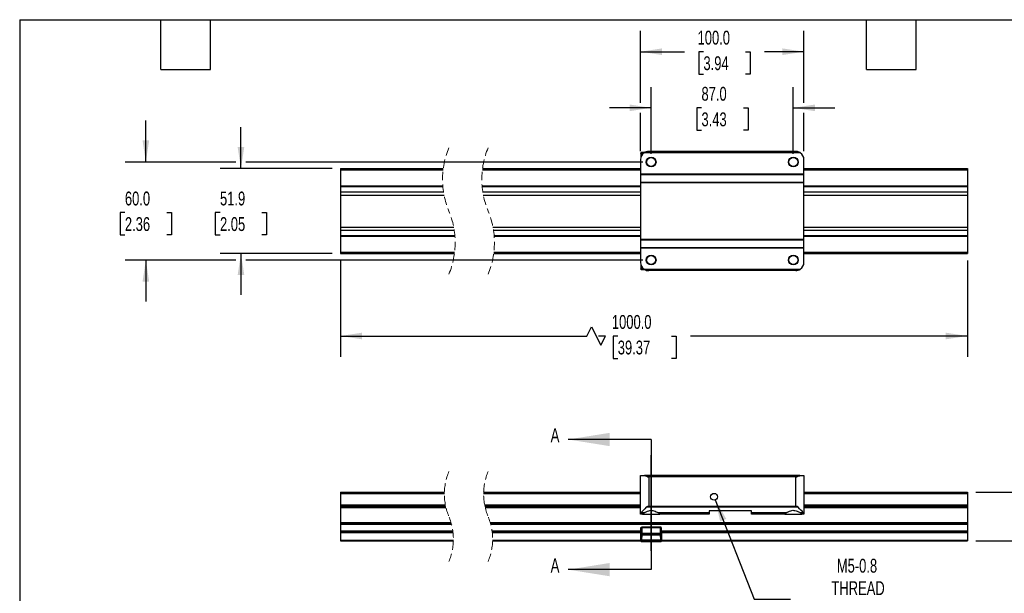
# Model space of a CAD drawing. Header units: millimetres. Extents: x 25 to 1092, y 25 to 838.
# Tile 2 of 6: x 25 to 628, y 487 to 838. Entities that reach past the tile are written whole.
import ezdxf

# ---------------------------------------------------------------- set-up
doc = ezdxf.new("R2010")
doc.units = ezdxf.units.MM
doc.header["$LTSCALE"] = 4
for name, pattern in [('SLD-Center', [19.05, 15.24, -1.27, 1.27, -1.27]), ('SLD-Dashed', [1.905, 1.27, -0.635]), ('SLD-Solid', [0])]:
    doc.linetypes.add(name, pattern=pattern)
doc.layers.add('CENTER', color=40, linetype='SLD-Center')
doc.layers.add('DIMENSIONS', color=140, linetype='SLD-Solid', lineweight=25)
doc.layers.add('TEXT', color=140, linetype='SLD-Solid', lineweight=25)
doc.styles.add('SLDTEXTSTYLE0', font='TXT', dxfattribs={"width": 0.7})
doc.dimstyles.new('SLDDIMSTYLE0', dxfattribs={"dimtxt": 8.632031, "dimasz": 13.208, "dimexe": 0, "dimexo": 0.0625, "dimgap": 2.158008, "dimtad": 0, "dimtih": 1, "dimtoh": 1, "dimrnd": 1e-09, "dimzin": 12, "dimdsep": 46, "dimtxsty": 'SLDTEXTSTYLE0', "dimsah": 1, "dimcen": 0, "dimadec": 0, "dimazin": 3, "dimtfac": 1, "dimtofl": 0, "dimtmove": 0, "dimatfit": 3, "dimfxl": 0, "dimfrac": 2, "dimtolj": 1, "dimtzin": 12, "dimarcsym": 0})
doc.dimstyles.new('SLDDIMSTYLE1', dxfattribs={"dimtxt": 8.632031, "dimasz": 13.208, "dimexe": 0, "dimexo": 0.0625, "dimgap": 2.158008, "dimtad": 0, "dimtih": 1, "dimtoh": 1, "dimrnd": 1e-09, "dimzin": 12, "dimdsep": 46, "dimtxsty": 'SLDTEXTSTYLE0', "dimsah": 1, "dimcen": 0.09, "dimadec": 0, "dimazin": 3, "dimtfac": 1, "dimtmove": 0, "dimatfit": 0, "dimfxl": 0, "dimfrac": 2, "dimtolj": 1, "dimtzin": 12, "dimarcsym": 0})
doc.dimstyles.new('SLDDIMSTYLE2', dxfattribs={"dimtxt": 8.632031, "dimasz": 13.208, "dimexe": 0, "dimexo": 0.0625, "dimgap": 2.158008, "dimtad": 0, "dimtih": 1, "dimtoh": 1, "dimrnd": 1e-09, "dimzin": 4, "dimdsep": 46, "dimtxsty": 'SLDTEXTSTYLE0', "dimsah": 1, "dimcen": 0.09, "dimadec": 0, "dimazin": 1, "dimtfac": 1, "dimtmove": 0, "dimatfit": 0, "dimfxl": 0, "dimfrac": 2, "dimtolj": 1, "dimtzin": 12, "dimarcsym": 0})
doc.dimstyles.new('SLDDIMSTYLE4', dxfattribs={"dimtxt": 8.632031, "dimasz": 13.208, "dimexe": 0, "dimexo": 0.0625, "dimgap": 2.158008, "dimtad": 0, "dimtih": 1, "dimtoh": 1, "dimrnd": 1e-09, "dimzin": 4, "dimdsep": 46, "dimtxsty": 'SLDTEXTSTYLE0', "dimsah": 1, "dimcen": 0.09, "dimadec": 0, "dimazin": 1, "dimtfac": 1, "dimtofl": 0, "dimtmove": 0, "dimatfit": 3, "dimfxl": 0, "dimfrac": 2, "dimtolj": 1, "dimtzin": 12, "dimarcsym": 0})

# ---------------------------------------------------------------- blocks, each defined once
blk = doc.blocks.new('_D')
at = {"layer": 'DIMENSIONS'}
for p, q in [((451.06, 544.22), (474.82, 483.58)), ((474.82, 483.58), (497.05, 483.58))]:
    blk.add_line(p, q, dxfattribs=at)
blk.add_solid([(451.06, 544.22), (453.98, 531.18), (457.77, 532.66)], dxfattribs=at)
at = {"layer": 'DIMENSIONS', "attachment_point": 1, "style": 'SLDTEXTSTYLE0'}
for s, insert, char_height in [('M5-0.8', (525.41, 508.21), 8.467), ('THREAD', (522.13, 494.49), 8.467), ('BRAKE MOUNT', (503.4, 480.77), 8.4667), ('HOLE', (530.16, 467.06), 8.467)]:
    blk.add_mtext(s, dxfattribs=dict(at, insert=insert, char_height=char_height))
blk = doc.blocks.new('_D_1')
at = {"layer": 'DIMENSIONS'}
for p, q in [((675.21, 573.79), (649.81, 573.79)), ((649.81, 573.79), (649.81, 548.97)), ((690.77, 573.79), (687.87, 573.79)), ((687.87, 573.79), (687.87, 560.08)), ((716.42, 573.79), (719.32, 573.79)), ((719.32, 573.79), (719.32, 560.08)), ((687.87, 560.08), (690.77, 560.08)), ((719.32, 560.08), (716.42, 560.08)), ((610.37, 548.97), (662.51, 548.97)), ((610.37, 519.19), (662.51, 519.19)), ((649.81, 519.19), (649.81, 493.79))]:
    blk.add_line(p, q, dxfattribs=at)
for points in [[(649.81, 548.97), (651.85, 562.18), (647.78, 562.18)], [(649.81, 519.19), (647.78, 505.98), (651.85, 505.98)]]:
    blk.add_solid(points, dxfattribs=at)
at = {"layer": 'DIMENSIONS', "char_height": 8.467, "attachment_point": 1, "style": 'SLDTEXTSTYLE0'}
for s, insert in [('29.8', (690.77, 586.64)), ('1.17', (690.77, 570.99))]:
    blk.add_mtext(s, dxfattribs=dict(at, insert=insert))
blk = doc.blocks.new('_D_4')
at = {"layer": 'DIMENSIONS'}
for p, q in [((221.67, 690.79), (221.67, 631.89)), ((605.29, 690.79), (605.29, 631.89)), ((372.52, 644.59), (375.34, 650.23)), ((375.34, 650.23), (380.98, 638.94)), ((221.67, 644.59), (372.52, 644.59)), ((383.81, 644.59), (379.67, 644.59)), ((380.98, 638.94), (383.81, 644.59)), ((391.36, 644.59), (388.47, 644.59)), ((388.47, 644.59), (388.47, 630.87)), ((424.2, 644.59), (427.09, 644.59)), ((427.09, 644.59), (427.09, 630.87)), ((605.29, 644.59), (435.89, 644.59)), ((388.47, 630.87), (391.36, 630.87)), ((427.09, 630.87), (424.2, 630.87))]:
    blk.add_line(p, q, dxfattribs=at)
for points in [[(221.67, 644.59), (234.88, 642.56), (234.88, 646.62)], [(605.29, 644.59), (592.08, 646.62), (592.08, 642.56)]]:
    blk.add_solid(points, dxfattribs=at)
at = {"layer": 'DIMENSIONS', "char_height": 8.467, "attachment_point": 1, "style": 'SLDTEXTSTYLE0'}
for s, insert in [('1000.0', (387.77, 657.43)), ('39.37', (391.36, 641.78))]:
    blk.add_mtext(s, dxfattribs=dict(at, insert=insert))
blk = doc.blocks.new('_D_5')
at = {"layer": 'DIMENSIONS'}
for p, q in [((102.6, 751.09), (102.6, 776.49)), ((157.75, 751.09), (89.9, 751.09)), ((406.71, 751.09), (163.85, 751.09)), ((89.78, 720.14), (86.88, 720.14)), ((86.88, 720.14), (86.88, 706.42)), ((115.43, 720.14), (118.33, 720.14)), ((118.33, 720.14), (118.33, 706.42)), ((86.88, 706.42), (89.78, 706.42)), ((118.33, 706.42), (115.43, 706.42)), ((157.75, 691.09), (89.9, 691.09)), ((102.6, 691.09), (102.6, 665.69)), ((406.71, 691.09), (163.85, 691.09))]:
    blk.add_line(p, q, dxfattribs=at)
for points in [[(102.6, 751.09), (104.63, 764.3), (100.57, 764.3)], [(102.6, 691.09), (100.57, 677.88), (104.63, 677.88)]]:
    blk.add_solid(points, dxfattribs=at)
at = {"layer": 'DIMENSIONS', "char_height": 8.467, "attachment_point": 1, "style": 'SLDTEXTSTYLE0'}
for s, insert in [('60.0', (89.78, 732.98)), ('2.36', (89.78, 717.33))]:
    blk.add_mtext(s, dxfattribs=dict(at, insert=insert))
blk = doc.blocks.new('_D_6')
at = {"layer": 'DIMENSIONS'}
for p, q in [((160.8, 747.06), (160.8, 772.46)), ((216.59, 747.06), (148.1, 747.06)), ((147.97, 720.14), (145.08, 720.14)), ((145.08, 720.14), (145.08, 706.42)), ((173.63, 720.14), (176.52, 720.14)), ((176.52, 720.14), (176.52, 706.42)), ((145.08, 706.42), (147.97, 706.42)), ((176.52, 706.42), (173.63, 706.42)), ((216.59, 695.11), (148.1, 695.11)), ((160.8, 695.11), (160.8, 669.71))]:
    blk.add_line(p, q, dxfattribs=at)
for points in [[(160.8, 747.06), (162.83, 760.27), (158.77, 760.27)], [(160.8, 695.11), (158.77, 681.9), (162.83, 681.9)]]:
    blk.add_solid(points, dxfattribs=at)
at = {"layer": 'DIMENSIONS', "char_height": 8.467, "attachment_point": 1, "style": 'SLDTEXTSTYLE0'}
for s, insert in [('51.9', (147.97, 732.98)), ('2.05', (147.97, 717.33))]:
    blk.add_mtext(s, dxfattribs=dict(at, insert=insert))
blk = doc.blocks.new('_D_7')
at = {"layer": 'DIMENSIONS'}
for p, q in [((411.79, 756.17), (411.79, 796.94)), ((498.79, 756.17), (498.79, 796.94)), ((411.79, 784.24), (386.39, 784.24)), ((442.58, 784.24), (439.68, 784.24)), ((439.68, 784.24), (439.68, 770.52)), ((468.23, 784.24), (471.13, 784.24)), ((471.13, 784.24), (471.13, 770.52)), ((498.79, 784.24), (524.19, 784.24)), ((439.68, 770.52), (442.58, 770.52)), ((471.13, 770.52), (468.23, 770.52))]:
    blk.add_line(p, q, dxfattribs=at)
for points in [[(411.79, 784.24), (398.58, 786.27), (398.58, 782.2)], [(498.79, 784.24), (512, 782.2), (512, 786.27)]]:
    blk.add_solid(points, dxfattribs=at)
at = {"layer": 'DIMENSIONS', "char_height": 8.467, "attachment_point": 1, "style": 'SLDTEXTSTYLE0'}
for s, insert in [('87.0', (442.58, 797.08)), ('3.43', (442.58, 781.43))]:
    blk.add_mtext(s, dxfattribs=dict(at, insert=insert))
blk = doc.blocks.new('_D_8')
at = {"layer": 'DIMENSIONS'}
for p, q in [((405.29, 787.28), (405.29, 831.3)), ((505.29, 787.28), (505.29, 831.3)), ((405.29, 818.6), (432.1, 818.6)), ((443.79, 818.6), (440.89, 818.6)), ((440.89, 818.6), (440.89, 804.88)), ((469.44, 818.6), (472.34, 818.6)), ((472.34, 818.6), (472.34, 804.88)), ((505.29, 818.6), (481.14, 818.6)), ((440.89, 804.88), (443.79, 804.88)), ((472.34, 804.88), (469.44, 804.88)), ((405.29, 757.67), (405.29, 781.19)), ((505.29, 757.67), (505.29, 781.19))]:
    blk.add_line(p, q, dxfattribs=at)
for points in [[(405.29, 818.6), (418.5, 816.56), (418.5, 820.63)], [(505.29, 818.6), (492.08, 820.63), (492.08, 816.56)]]:
    blk.add_solid(points, dxfattribs=at)
at = {"layer": 'DIMENSIONS', "char_height": 8.467, "attachment_point": 1, "style": 'SLDTEXTSTYLE0'}
for s, insert in [('100.0', (440.2, 831.44)), ('3.94', (443.79, 815.79))]:
    blk.add_mtext(s, dxfattribs=dict(at, insert=insert))

msp = doc.modelspace()

# ---------------------------------------------------------------- linework, layer by layer
for p, q in [((405.493, 756.377), (405.44, 756.43)), ((405.44, 756.43), (405.44, 753.803)), ((405.993, 756.367), (405.493, 756.367)), ((405.493, 756.367), (405.493, 753.997)), ((405.94, 756.93), (405.993, 756.877)), ((407.815, 756.93), (405.94, 756.93)), ((407.721, 756.877), (405.993, 756.877)), ((407.017, 756.367), (405.993, 756.367)), ((405.993, 756.367), (405.993, 755.143)), ((503.076, 756.74), (407.505, 756.74)), ((502.855, 756.88), (407.726, 756.88)), ((500.95, 757.544), (409.631, 757.544)), ((410.29, 757.588), (500.29, 757.588)), ((405.29, 752.588), (405.29, 743.688)), ((505.29, 743.688), (505.29, 752.588)), ((221.673, 747.062), (284.599, 747.062)), ((221.673, 747.062), (221.673, 746.3)), ((221.673, 746.3), (284.503, 746.3)), ((221.673, 746.3), (221.673, 736.532)), ((308.503, 746.3), (405.29, 746.3)), ((308.599, 747.062), (405.29, 747.062)), ((505.29, 743.688), (405.29, 743.688)), ((405.29, 743.688), (405.29, 743.466)), ((405.29, 743.466), (505.29, 743.466)), ((405.29, 743.466), (405.29, 738.709)), ((505.29, 747.062), (605.29, 747.062)), ((505.29, 746.3), (605.29, 746.3)), ((505.29, 743.466), (505.29, 743.688)), ((505.29, 738.709), (505.29, 743.466)), ((605.29, 747.062), (605.29, 746.3)), ((605.29, 746.3), (605.29, 736.532)), ((221.673, 736.532), (284.31, 736.532)), ((221.673, 736.532), (221.673, 736.468)), ((221.673, 736.468), (221.673, 736.111)), ((221.673, 736.468), (284.315, 736.468)), ((221.673, 736.111), (221.673, 732.803)), ((221.673, 736.111), (284.344, 736.111)), ((308.31, 736.532), (405.29, 736.532)), ((308.315, 736.468), (405.29, 736.468)), ((308.344, 736.111), (405.29, 736.111)), ((405.29, 738.709), (505.29, 738.709)), ((405.29, 738.709), (405.29, 738.501)), ((405.29, 738.488), (505.29, 738.488)), ((405.29, 738.488), (405.29, 703.688)), ((505.29, 738.501), (505.29, 738.709)), ((505.29, 703.688), (505.29, 738.488)), ((505.29, 736.532), (605.29, 736.532)), ((505.29, 736.468), (605.29, 736.468)), ((505.29, 736.111), (605.29, 736.111)), ((605.29, 736.532), (605.29, 736.468)), ((605.29, 736.468), (605.29, 736.111)), ((605.29, 736.111), (605.29, 732.803)), ((221.673, 732.803), (221.673, 730.881)), ((221.673, 732.803), (284.74, 732.803)), ((221.673, 730.881), (221.673, 711.294)), ((221.673, 730.881), (285.073, 730.881)), ((308.74, 732.803), (405.29, 732.803)), ((309.073, 730.881), (405.29, 730.881)), ((505.29, 732.803), (605.29, 732.803)), ((505.29, 730.881), (605.29, 730.881)), ((605.29, 732.803), (605.29, 730.881)), ((605.29, 730.881), (605.29, 711.294)), ((221.673, 711.294), (221.673, 709.372)), ((221.673, 711.294), (290.98, 711.294)), ((314.98, 711.294), (405.29, 711.294)), ((505.29, 711.294), (605.29, 711.294)), ((605.29, 711.294), (605.29, 709.372)), ((221.673, 709.372), (221.673, 706.064)), ((221.673, 709.372), (291.313, 709.372)), ((221.673, 706.064), (221.673, 705.707)), ((221.673, 706.064), (291.708, 706.064)), ((221.673, 705.707), (221.673, 705.643)), ((221.673, 705.707), (291.738, 705.707)), ((221.673, 705.643), (291.743, 705.643)), ((221.673, 705.643), (221.673, 695.875)), ((315.313, 709.372), (405.29, 709.372)), ((315.708, 706.064), (405.29, 706.064)), ((315.738, 705.707), (405.29, 705.707)), ((315.743, 705.643), (405.29, 705.643)), ((505.29, 709.372), (605.29, 709.372)), ((505.29, 706.064), (605.29, 706.064)), ((505.29, 705.707), (605.29, 705.707)), ((505.29, 705.643), (605.29, 705.643)), ((605.29, 709.372), (605.29, 706.064)), ((605.29, 706.064), (605.29, 705.707)), ((605.29, 705.707), (605.29, 705.643)), ((605.29, 705.643), (605.29, 695.875)), ((505.29, 703.688), (405.29, 703.688)), ((405.29, 703.675), (405.29, 703.466)), ((405.29, 703.466), (505.29, 703.466)), ((405.29, 703.466), (405.29, 698.709)), ((505.29, 703.466), (505.29, 703.675)), ((505.29, 698.709), (505.29, 703.466)), ((221.673, 695.875), (291.549, 695.875)), ((221.673, 695.875), (221.673, 695.113)), ((221.673, 695.113), (291.454, 695.113)), ((315.454, 695.113), (405.29, 695.113)), ((315.549, 695.875), (405.29, 695.875)), ((405.29, 698.709), (505.29, 698.709)), ((405.29, 698.709), (405.29, 698.488)), ((405.29, 698.488), (505.29, 698.488)), ((405.29, 698.488), (405.29, 689.588)), ((505.29, 698.488), (505.29, 698.709)), ((505.29, 689.588), (505.29, 698.488)), ((505.29, 695.875), (605.29, 695.875)), ((505.29, 695.113), (605.29, 695.113)), ((605.29, 695.875), (605.29, 695.113)), ((405.44, 688.372), (405.44, 685.745)), ((405.493, 688.178), (405.493, 685.808)), ((405.993, 687.032), (405.993, 685.808)), ((405.44, 685.745), (405.493, 685.798)), ((405.493, 685.808), (405.993, 685.808)), ((405.993, 685.298), (405.94, 685.246)), ((405.94, 685.246), (407.84, 685.246)), ((405.993, 685.808), (407.017, 685.808)), ((405.993, 685.298), (407.721, 685.298)), ((407.505, 685.435), (503.076, 685.435)), ((502.855, 685.295), (407.726, 685.295)), ((500.95, 684.631), (409.631, 684.631)), ((500.29, 684.588), (410.29, 684.588)), ((405.29, 535.976), (405.29, 559.172)), ((405.29, 559.172), (407.505, 559.172)), ((407.505, 559.172), (503.076, 559.172)), ((502.855, 559.13), (407.726, 559.13)), ((500.95, 558.466), (409.631, 558.466)), ((410.29, 558.323), (410.29, 540.457)), ((500.29, 558.323), (410.29, 558.323)), ((500.29, 540.457), (500.29, 558.323)), ((503.076, 559.172), (505.29, 559.172)), ((505.29, 559.172), (505.29, 535.976)), ((221.673, 548.973), (221.673, 548.211)), ((221.673, 548.973), (285.283, 548.973)), ((309.283, 548.973), (405.29, 548.973)), ((505.29, 548.973), (605.29, 548.973)), ((605.29, 548.973), (605.29, 548.211)), ((221.673, 548.211), (285.268, 548.211)), ((221.673, 548.211), (221.673, 541.286)), ((309.268, 548.211), (405.29, 548.211)), ((449.786, 548.211), (450.794, 548.211)), ((505.29, 548.211), (605.29, 548.211)), ((605.29, 548.211), (605.29, 541.286)), ((221.673, 541.286), (285.876, 541.286)), ((221.673, 541.286), (221.673, 540.524)), ((221.673, 540.524), (286.027, 540.524)), ((221.673, 540.524), (221.673, 540.035)), ((221.673, 540.035), (221.673, 539.607)), ((221.673, 540.035), (286.133, 540.035)), ((221.673, 539.607), (286.232, 539.607)), ((221.673, 539.607), (221.673, 530.397)), ((309.876, 541.286), (405.29, 541.286)), ((310.027, 540.524), (405.29, 540.524)), ((310.133, 540.035), (405.29, 540.035)), ((310.232, 539.607), (405.29, 539.607)), ((407.456, 536.423), (405.509, 536.423)), ((501.752, 539.742), (408.828, 539.742)), ((410.29, 540.457), (500.29, 540.457)), ((447.29, 536.423), (416.125, 536.423)), ((473.29, 537.525), (447.29, 537.525)), ((447.29, 537.525), (447.29, 536.423)), ((447.29, 536.423), (447.29, 535.525)), ((473.29, 536.423), (473.29, 537.525)), ((494.456, 536.423), (473.29, 536.423)), ((473.29, 535.525), (473.29, 536.423)), ((505.072, 536.423), (503.125, 536.423)), ((505.29, 541.286), (605.29, 541.286)), ((505.29, 540.524), (605.29, 540.524)), ((505.29, 540.035), (605.29, 540.035)), ((505.29, 539.607), (605.29, 539.607)), ((605.29, 541.286), (605.29, 540.524)), ((605.29, 540.524), (605.29, 540.035)), ((605.29, 540.035), (605.29, 539.607)), ((605.29, 539.607), (605.29, 530.397)), ((221.673, 530.397), (289.328, 530.397)), ((221.673, 530.397), (221.673, 529.922)), ((313.328, 530.397), (605.29, 530.397)), ((405.29, 535.525), (405.29, 535.976)), ((406.54, 535.525), (405.29, 535.525)), ((406.54, 535.525), (417.04, 535.525)), ((447.29, 535.525), (417.04, 535.525)), ((493.54, 535.525), (473.29, 535.525)), ((493.54, 535.525), (504.04, 535.525)), ((505.29, 535.525), (504.04, 535.525)), ((505.29, 535.976), (505.29, 535.525)), ((605.29, 530.397), (605.29, 529.922)), ((221.673, 529.922), (289.464, 529.922)), ((221.673, 529.922), (221.673, 529.448)), ((221.673, 529.448), (289.593, 529.448)), ((221.673, 529.448), (221.673, 525.297)), ((221.673, 525.297), (221.673, 524.822)), ((221.673, 525.297), (290.433, 525.297)), ((221.673, 524.822), (290.497, 524.822)), ((221.673, 524.822), (221.673, 524.348)), ((221.673, 524.348), (221.673, 519.647)), ((221.673, 524.348), (290.554, 524.348)), ((313.464, 529.922), (605.29, 529.922)), ((313.593, 529.448), (605.29, 529.448)), ((314.433, 525.297), (405.535, 525.297)), ((314.497, 524.822), (405.526, 524.822)), ((314.554, 524.348), (405.518, 524.348)), ((405.51, 523.898), (405.567, 527.13)), ((406.066, 527.138), (406.01, 523.906)), ((417.514, 527.138), (406.066, 527.138)), ((417.514, 527.631), (406.067, 527.631)), ((417.571, 523.906), (417.514, 527.138)), ((418.014, 527.13), (418.071, 523.898)), ((418.046, 525.297), (605.29, 525.297)), ((418.054, 524.822), (605.29, 524.822)), ((418.063, 524.348), (605.29, 524.348)), ((605.29, 529.922), (605.29, 529.448)), ((605.29, 529.448), (605.29, 525.297)), ((605.29, 525.297), (605.29, 524.822)), ((605.29, 524.822), (605.29, 524.348)), ((605.29, 524.348), (605.29, 519.647)), ((221.673, 519.647), (221.673, 519.189)), ((221.673, 519.647), (290.781, 519.647)), ((221.673, 519.189), (221.673, 519.172)), ((221.673, 519.189), (290.77, 519.189)), ((221.673, 519.172), (290.77, 519.172)), ((314.77, 519.189), (405.457, 519.189)), ((314.77, 519.172), (405.46, 519.172)), ((314.781, 519.647), (405.445, 519.647)), ((405.44, 519.9), (405.493, 522.913)), ((405.447, 519.524), (405.44, 519.9)), ((405.44, 519.9), (405.94, 519.9)), ((405.447, 519.517), (405.447, 519.524)), ((405.939, 518.715), (405.94, 518.715)), ((405.993, 522.913), (405.94, 519.9)), ((405.94, 519.9), (405.947, 519.524)), ((405.94, 519.9), (417.64, 519.9)), ((405.94, 518.715), (417.641, 518.715)), ((405.947, 519.524), (417.634, 519.524)), ((417.634, 519.168), (405.947, 519.168)), ((405.993, 523.414), (417.588, 523.414)), ((405.993, 522.913), (417.588, 522.913)), ((406.01, 523.906), (417.571, 523.906)), ((417.64, 519.9), (417.588, 522.913)), ((417.634, 519.524), (417.64, 519.9)), ((417.64, 519.9), (418.14, 519.9)), ((418.088, 522.913), (418.14, 519.9)), ((418.121, 519.172), (605.29, 519.172)), ((418.124, 519.189), (605.29, 519.189)), ((418.14, 519.9), (418.134, 519.524)), ((418.134, 519.524), (418.134, 519.517)), ((418.136, 519.647), (605.29, 519.647)), ((605.29, 519.647), (605.29, 519.189)), ((605.29, 519.189), (605.29, 519.172))]:
    msp.add_line(p, q)
at = {"flags": 128}
for points in [[(408.828, 539.742), (407.928, 538.842), (407.117, 538.031), (406.427, 537.341), (405.884, 536.798), (405.509, 536.423)], [(505.072, 536.423), (504.697, 536.798), (504.154, 537.341), (503.464, 538.031), (502.653, 538.842), (501.752, 539.742)], [(405.493, 522.923), (405.495, 523.015), (405.499, 523.274), (405.504, 523.566), (405.51, 523.898)], [(405.947, 519.524), (405.947, 519.425), (405.947, 519.331), (405.947, 519.244), (405.947, 519.168)], [(405.993, 523.414), (405.995, 523.461), (405.999, 523.592), (406.004, 523.739), (406.01, 523.906)], [(417.634, 519.524), (417.634, 519.425), (417.634, 519.331), (417.634, 519.244), (417.634, 519.168)], [(418.047, 523.335), (418.045, 523.458), (418.042, 523.599), (418.039, 523.752), (418.035, 523.911)], [(418.071, 523.898), (418.078, 523.48), (418.084, 523.144), (418.086, 523.02)]]:
    msp.add_lwpolyline(points, dxfattribs=at)
for centre, radius in [((411.79, 751.088), 3), ((411.79, 751.088), 2.75), ((498.79, 751.088), 3), ((498.79, 751.088), 2.75), ((411.79, 691.088), 3), ((411.79, 691.088), 2.75), ((498.79, 691.088), 3), ((498.79, 691.088), 2.75), ((450.29, 546.172), 2.1)]:
    msp.add_circle(centre, radius)
at = {"color": 7, "linetype": 'SLD-Dashed', "lineweight": 18}
for centre, radius, start, end in [((334.436, 740.425), 50.277, 157.380135, 202.619865), ((358.436, 740.425), 50.277, 157.380135, 202.619865), ((241.617, 701.75), 50.277, 337.380135, 22.619865), ((265.617, 701.75), 50.277, 337.380135, 22.619865), ((321.147, 547.873), 35.88, 157.380135, 202.619865), ((345.147, 547.873), 35.88, 157.380135, 202.619865), ((254.906, 520.273), 35.88, 337.380135, 22.619865), ((278.906, 520.273), 35.88, 337.380135, 22.619865)]:
    msp.add_arc(centre, radius, start, end, dxfattribs=at)
for centre, radius, start, end in [((410.29, 752.588), 5, 123.855029, 180.000638), ((410.288, 752.592), 4.995, 120.85229, 123.856552), ((410.29, 752.588), 5, 89.999656, 97.580339), ((500.29, 752.588), 5, 82.419661, 90.000003), ((500.294, 752.593), 4.994, 56.139684, 59.144494), ((500.29, 752.587), 5, 0.000365, 56.144609), ((410.29, 689.587), 5, 179.999362, 236.144971), ((500.29, 689.588), 5, 303.855391, 359.999635), ((410.288, 689.583), 4.995, 236.143448, 239.14771), ((410.29, 689.587), 5, 262.419661, 270.000344), ((500.29, 689.587), 5, 269.999997, 277.580339), ((500.294, 689.582), 4.994, 300.855506, 303.860316), ((409.592, 569.358), 10.398, 258.417805, 259.65952), ((410.301, 559.966), 1.644, 245.925978, 269.622005), ((500.279, 559.966), 1.644, 270.379083, 294.074006), ((500.989, 569.355), 10.394, 280.34177, 281.583787), ((405.933, 535.939), 0.643, 131.204186, 176.699276), ((407.758, 535.199), 1.26, 103.873841, 165.018504), ((410.412, 538.356), 2.104, 93.307762, 138.793831), ((415.823, 535.199), 1.26, 14.983751, 76.123904), ((494.758, 535.199), 1.26, 103.875982, 165.014498), ((500.169, 538.356), 2.104, 41.204376, 86.693109), ((502.823, 535.199), 1.26, 14.985502, 76.124018), ((504.648, 535.939), 0.643, 3.311612, 48.791094)]:
    msp.add_arc(centre, radius, start, end)
for points, knots in [([(405.94, 756.93), (405.869, 756.921), (405.722, 756.902), (405.554, 756.767), (405.457, 756.599), (405.446, 756.485), (405.44, 756.43)], [0, 0, 0, 0, 0.2702539, 0.5624139, 0.789723, 1, 1, 1, 1]), ([(405.993, 756.877), (405.921, 756.868), (405.773, 756.849), (405.606, 756.713), (405.509, 756.545), (405.498, 756.431), (405.493, 756.377)], [0, 0, 0, 0, 0.2726444, 0.565445, 0.7917412, 1, 1, 1, 1]), ([(405.493, 756.367), (405.493, 756.368), (405.493, 756.37), (405.493, 756.373), (405.493, 756.375), (405.493, 756.376), (405.493, 756.377), (405.493, 756.377)], [0, 0, 0, 0, 0.3168687, 0.5741789, 0.7711739, 0.9268441, 1, 1, 1, 1]), ([(405.993, 756.877), (405.993, 756.863), (405.993, 756.812), (405.993, 756.707), (405.993, 756.551), (405.993, 756.431), (405.993, 756.367)], [0, 0, 0, 0, 0.0810632, 0.2989824, 0.6212915, 1, 1, 1, 1]), ([(409.631, 757.544), (409.069, 757.418), (408.403, 757.27), (407.818, 756.933), (407.726, 756.88)], [0, 0, 0, 0, 0.8435287, 1, 1, 1, 1]), ([(502.855, 756.88), (502.472, 757.076), (501.865, 757.387), (501.196, 757.501), (500.95, 757.544)], [0, 0, 0, 0, 0.6315336, 1, 1, 1, 1]), ([(405.44, 685.745), (405.449, 685.675), (405.467, 685.527), (405.603, 685.359), (405.771, 685.262), (405.885, 685.251), (405.94, 685.246)], [0, 0, 0, 0, 0.2702701, 0.5624031, 0.789722, 1, 1, 1, 1]), ([(405.493, 685.808), (405.493, 685.807), (405.493, 685.804), (405.493, 685.801), (405.493, 685.799), (405.493, 685.798), (405.493, 685.798)], [0, 0, 0, 0, 0.4212913, 0.7644104, 0.9362338, 1, 1, 1, 1]), ([(405.993, 685.298), (405.927, 685.306), (405.796, 685.321), (405.631, 685.436), (405.516, 685.602), (405.5, 685.733), (405.493, 685.798)], [0, 0, 0, 0, 0.2499851, 0.4999843, 0.7500074, 1, 1, 1, 1]), ([(405.993, 685.808), (405.993, 685.744), (405.993, 685.624), (405.993, 685.468), (405.993, 685.363), (405.993, 685.312), (405.993, 685.298)], [0, 0, 0, 0, 0.3787085, 0.7010176, 0.9189368, 1, 1, 1, 1]), ([(407.726, 685.295), (408.109, 685.099), (408.715, 684.788), (409.384, 684.674), (409.631, 684.631)], [0, 0, 0, 0, 0.6315427, 1, 1, 1, 1]), ([(500.95, 684.631), (501.512, 684.757), (502.178, 684.905), (502.763, 685.242), (502.855, 685.295)], [0, 0, 0, 0, 0.8435178, 1, 1, 1, 1]), ([(407.726, 559.13), (408.121, 559.021), (408.772, 558.842), (409.389, 558.572), (409.631, 558.466)], [0, 0, 0, 0, 0.6080343, 1, 1, 1, 1]), ([(500.95, 558.466), (501.483, 558.699), (502.103, 558.971), (502.762, 559.11), (502.855, 559.13)], [0, 0, 0, 0, 0.8596521, 1, 1, 1, 1]), ([(407.456, 536.423), (407.87, 536.626), (408.795, 537.08), (410.125, 537.671), (411.527, 537.95), (412.888, 537.832), (414.208, 537.362), (415.283, 536.823), (415.912, 536.524), (416.125, 536.423)], [0, 0, 0, 0, 0.1499883, 0.3351835, 0.4711943, 0.6094599, 0.773517, 0.9233576, 1, 1, 1, 1]), ([(494.456, 536.423), (494.87, 536.626), (495.795, 537.08), (497.125, 537.671), (498.527, 537.95), (499.888, 537.832), (501.208, 537.362), (502.283, 536.823), (502.912, 536.524), (503.125, 536.423)], [0, 0, 0, 0, 0.1499858, 0.3351845, 0.4711958, 0.6094618, 0.7735164, 0.9233603, 1, 1, 1, 1]), ([(406.066, 527.138), (406.003, 527.14), (405.885, 527.142), (405.731, 527.139), (405.628, 527.14), (405.579, 527.132), (405.567, 527.13)], [0, 0, 0, 0, 0.3821348, 0.7061362, 0.9228399, 1, 1, 1, 1]), ([(405.567, 527.13), (405.567, 527.131), (405.567, 527.133), (405.567, 527.135), (405.567, 527.137), (405.567, 527.138), (405.567, 527.139), (405.567, 527.139)], [0, 0, 0, 0, 0.3218295, 0.5816761, 0.7794658, 0.932777, 1, 1, 1, 1]), ([(405.604, 527.321), (405.604, 527.316), (405.604, 527.298), (405.603, 527.26), (405.602, 527.202), (405.601, 527.158), (405.601, 527.134)], [0, 0, 0, 0, 0.07585822, 0.2917259, 0.61566427, 1, 1, 1, 1]), ([(405.606, 527.321), (405.606, 527.323), (405.62, 527.389), (405.712, 527.494), (405.871, 527.609), (406.001, 527.623), (406.067, 527.631)], [0, 0, 0, 0, 0.013126, 0.3420814, 0.6710648, 1, 1, 1, 1]), ([(406.067, 527.631), (406.067, 527.618), (406.067, 527.571), (406.067, 527.47), (406.066, 527.318), (406.066, 527.202), (406.066, 527.138)], [0, 0, 0, 0, 0.0754498, 0.2908096, 0.6147168, 1, 1, 1, 1]), ([(417.864, 527.462), (417.837, 527.483), (417.784, 527.525), (417.692, 527.566), (417.597, 527.591), (417.533, 527.593), (417.502, 527.594)], [0, 0, 0, 0, 0.2575885, 0.5141577, 0.7634273, 1, 1, 1, 1]), ([(417.514, 527.138), (417.514, 527.202), (417.514, 527.318), (417.514, 527.47), (417.514, 527.571), (417.514, 527.618), (417.514, 527.631)], [0, 0, 0, 0, 0.3852832, 0.7091904, 0.9245502, 1, 1, 1, 1]), ([(418.014, 527.139), (418.004, 527.209), (417.984, 527.353), (417.85, 527.517), (417.683, 527.614), (417.569, 527.625), (417.514, 527.631)], [0, 0, 0, 0, 0.2674233, 0.5585232, 0.7869352, 1, 1, 1, 1]), ([(417.868, 527.14), (417.814, 527.14), (417.696, 527.141), (417.578, 527.139), (417.514, 527.138)], [0, 0, 0, 0, 0.458837, 1, 1, 1, 1]), ([(417.977, 527.321), (417.963, 527.35), (417.936, 527.405), (417.869, 527.468), (417.78, 527.493), (417.723, 527.475), (417.694, 527.465)], [0, 0, 0, 0, 0.2683108, 0.5126973, 0.7443612, 1, 1, 1, 1]), ([(418.014, 527.13), (418.001, 527.132), (417.953, 527.14), (417.904, 527.14), (417.868, 527.14)], [0, 0, 0, 0, 0.262571, 1, 1, 1, 1]), ([(417.98, 527.134), (417.98, 527.146), (417.979, 527.17), (417.978, 527.205), (417.978, 527.238), (417.977, 527.258), (417.977, 527.268)], [0, 0, 0, 0, 0.2760833, 0.5412585, 0.7856662, 1, 1, 1, 1]), ([(418.014, 527.139), (418.014, 527.139), (418.014, 527.139), (418.014, 527.138), (418.014, 527.136), (418.014, 527.133), (418.014, 527.131), (418.014, 527.13)], [0, 0, 0, 0, 0.0515183, 0.164983, 0.3405137, 0.6272329, 1, 1, 1, 1]), ([(405.447, 519.524), (405.46, 519.523), (405.508, 519.519), (405.611, 519.521), (405.765, 519.521), (405.883, 519.523), (405.947, 519.524)], [0, 0, 0, 0, 0.0764134, 0.2931211, 0.6174606, 1, 1, 1, 1]), ([(405.447, 519.517), (405.457, 519.466), (405.481, 519.353), (405.621, 519.241), (405.782, 519.178), (405.892, 519.171), (405.947, 519.168)], [0, 0, 0, 0, 0.2263815, 0.5065315, 0.7549389, 1, 1, 1, 1]), ([(405.447, 519.517), (405.448, 519.433), (405.45, 519.336), (405.452, 519.239), (405.452, 519.225)], [0, 0, 0, 0, 0.8563594, 1, 1, 1, 1]), ([(405.959, 518.715), (405.896, 518.721), (405.799, 518.73), (405.681, 518.791), (405.6, 518.855), (405.535, 518.935), (405.471, 519.051), (405.46, 519.148), (405.452, 519.211)], [0, 0, 0, 0, 0.2393831, 0.368324, 0.5000095, 0.6316933, 0.7606026, 1, 1, 1, 1]), ([(405.493, 522.923), (405.493, 522.923), (405.493, 522.922), (405.493, 522.919), (405.493, 522.916), (405.493, 522.914), (405.493, 522.913)], [0, 0, 0, 0, 0.0947731, 0.3615335, 0.6601302, 1, 1, 1, 1]), ([(405.993, 522.913), (405.929, 522.914), (405.811, 522.916), (405.657, 522.916), (405.554, 522.918), (405.506, 522.914), (405.493, 522.913)], [0, 0, 0, 0, 0.3825621, 0.7068613, 0.9236415, 1, 1, 1, 1]), ([(405.65, 523.663), (405.626, 523.612), (405.575, 523.505), (405.529, 523.333), (405.5, 523.158), (405.496, 523.041), (405.494, 522.985)], [0, 0, 0, 0, 0.2434777, 0.5011869, 0.7600372, 1, 1, 1, 1]), ([(405.51, 523.898), (405.523, 523.9), (405.571, 523.908), (405.675, 523.907), (405.828, 523.91), (405.946, 523.908), (406.01, 523.906)], [0, 0, 0, 0, 0.0771601, 0.2938638, 0.6178652, 1, 1, 1, 1]), ([(405.531, 523.104), (405.53, 523.1), (405.53, 523.081), (405.529, 523.042), (405.528, 522.983), (405.528, 522.938), (405.527, 522.914)], [0, 0, 0, 0, 0.07620347, 0.29277649, 0.61697487, 1, 1, 1, 1]), ([(405.532, 523.104), (405.533, 523.107), (405.546, 523.172), (405.639, 523.278), (405.798, 523.393), (405.928, 523.407), (405.993, 523.414)], [0, 0, 0, 0, 0.01305518, 0.34205202, 0.67100355, 1, 1, 1, 1]), ([(405.545, 523.911), (405.544, 523.858), (405.542, 523.754), (405.539, 523.603), (405.536, 523.464), (405.534, 523.376), (405.534, 523.335)], [0, 0, 0, 0, 0.2766355, 0.5420959, 0.786371, 1, 1, 1, 1]), ([(405.603, 518.858), (405.629, 518.835), (405.681, 518.791), (405.779, 518.739), (405.854, 518.731), (405.895, 518.727)], [0, 0, 0, 0, 0.3154874, 0.6243181, 1, 1, 1, 1]), ([(405.641, 523.317), (405.667, 523.339), (405.719, 523.381), (405.811, 523.423), (405.905, 523.448), (405.968, 523.45), (405.999, 523.451)], [0, 0, 0, 0, 0.2585093, 0.5152954, 0.7641662, 1, 1, 1, 1]), ([(405.947, 519.168), (405.948, 519.076), (405.949, 518.952), (405.953, 518.653), (405.951, 518.778), (405.951, 518.844)], [0, 0, 0, 0, 0.5824246, 0.7792447, 1, 1, 1, 1]), ([(405.993, 523.414), (405.993, 523.402), (405.993, 523.353), (405.993, 523.25), (405.993, 523.096), (405.993, 522.977), (405.993, 522.913)], [0, 0, 0, 0, 0.0757828, 0.2918441, 0.6160067, 1, 1, 1, 1]), ([(417.571, 523.906), (417.634, 523.908), (417.752, 523.91), (417.906, 523.907), (418.009, 523.908), (418.058, 523.9), (418.071, 523.898)], [0, 0, 0, 0, 0.3821348, 0.7061362, 0.9228399, 1, 1, 1, 1]), ([(417.571, 523.906), (417.573, 523.836), (417.577, 523.71), (417.583, 523.555), (417.586, 523.461), (417.587, 523.424), (417.588, 523.414)], [0, 0, 0, 0, 0.4284224, 0.7722384, 0.941402, 1, 1, 1, 1]), ([(417.582, 523.451), (417.613, 523.45), (417.676, 523.448), (417.77, 523.423), (417.861, 523.381), (417.914, 523.339), (417.94, 523.317)], [0, 0, 0, 0, 0.2358338, 0.4847046, 0.7414907, 1, 1, 1, 1]), ([(417.588, 522.913), (417.588, 522.977), (417.588, 523.096), (417.588, 523.25), (417.588, 523.353), (417.588, 523.402), (417.588, 523.414)], [0, 0, 0, 0, 0.3839933, 0.7081559, 0.9242171, 1, 1, 1, 1]), ([(417.588, 523.414), (417.652, 523.407), (417.782, 523.392), (417.946, 523.279), (418.062, 523.117), (418.079, 522.988), (418.088, 522.923)], [0, 0, 0, 0, 0.2500117, 0.4999892, 0.7500012, 1, 1, 1, 1]), ([(417.588, 522.913), (417.657, 522.914), (417.786, 522.917), (417.944, 522.916), (418.042, 522.918), (418.079, 522.914), (418.088, 522.913)], [0, 0, 0, 0, 0.4154876, 0.7764679, 0.9469317, 1, 1, 1, 1]), ([(417.621, 518.715), (417.684, 518.721), (417.781, 518.731), (417.9, 518.791), (417.952, 518.835), (417.978, 518.858)], [0, 0, 0, 0, 0.4787572, 0.7366341, 1, 1, 1, 1]), ([(417.629, 518.719), (417.629, 518.756), (417.631, 518.905), (417.632, 519.055), (417.634, 519.168)], [0, 0, 0, 0, 0.2472159, 1, 1, 1, 1]), ([(418.134, 519.524), (418.119, 519.523), (418.059, 519.518), (417.946, 519.521), (417.794, 519.521), (417.688, 519.523), (417.634, 519.524)], [0, 0, 0, 0, 0.087611, 0.3630221, 0.6734823, 1, 1, 1, 1]), ([(417.634, 519.168), (417.704, 519.173), (417.842, 519.184), (418.009, 519.272), (418.114, 519.393), (418.127, 519.478), (418.134, 519.517)], [0, 0, 0, 0, 0.3129313, 0.618777, 0.8255165, 1, 1, 1, 1]), ([(417.685, 518.727), (417.726, 518.731), (417.801, 518.739), (417.9, 518.791), (417.952, 518.835), (417.978, 518.858)], [0, 0, 0, 0, 0.3755955, 0.68451, 1, 1, 1, 1]), ([(418.086, 522.985), (418.084, 523.041), (418.08, 523.158), (418.051, 523.333), (418.005, 523.505), (417.955, 523.612), (417.931, 523.663)], [0, 0, 0, 0, 0.2399625, 0.4988138, 0.7565214, 1, 1, 1, 1]), ([(418.128, 519.211), (418.121, 519.148), (418.109, 519.051), (418.047, 518.934), (418.001, 518.883), (417.978, 518.858)], [0, 0, 0, 0, 0.4787807, 0.7366354, 1, 1, 1, 1]), ([(418.11, 519.119), (418.105, 519.087), (418.097, 519.023), (418.046, 518.934), (418.001, 518.883), (417.978, 518.858)], [0, 0, 0, 0, 0.3147616, 0.6537328, 1, 1, 1, 1]), ([(418.053, 522.914), (418.053, 522.938), (418.052, 522.983), (418.051, 523.042), (418.05, 523.081), (418.05, 523.1), (418.05, 523.104)], [0, 0, 0, 0, 0.3830041, 0.7072028, 0.923789, 1, 1, 1, 1]), ([(418.088, 522.923), (418.088, 522.923), (418.088, 522.922), (418.088, 522.921), (418.088, 522.919), (418.088, 522.917), (418.088, 522.914), (418.088, 522.913)], [0, 0, 0, 0, 0.051554, 0.1653165, 0.3408537, 0.6272597, 1, 1, 1, 1]), ([(418.128, 519.21), (418.129, 519.242), (418.131, 519.344), (418.132, 519.446), (418.134, 519.517)], [0, 0, 0, 0, 0.3084446, 1, 1, 1, 1])]:
    msp.add_open_spline(points, degree=3, knots=knots)
at = {"layer": 'CENTER'}
msp.add_line((411.79, 513.125), (411.79, 571.573), dxfattribs=at)
at = {"layer": 'TEXT'}
for p, q in [((25.4, 838.2), (1092.2, 838.2)), ((25.4, 838.2), (25.4, 25.4)), ((111.76, 807.72), (111.76, 838.2)), ((142.24, 807.72), (142.24, 838.2)), ((543.56, 807.72), (543.56, 838.2)), ((574.04, 807.72), (574.04, 838.2)), ((111.76, 807.72), (142.24, 807.72)), ((543.56, 807.72), (574.04, 807.72)), ((411.79, 581.251), (411.79, 501.595))]:
    msp.add_line(p, q, dxfattribs=at)
at = {"layer": 'TEXT', "linetype": 'SLD-Solid'}
for p, q in [((411.79, 581.251), (360.99, 581.251)), ((411.79, 501.595), (360.99, 501.595))]:
    msp.add_line(p, q, dxfattribs=at)
at = {"layer": 'TEXT'}
for points in [[(360.99, 581.251), (386.39, 577.187), (386.39, 585.315)], [(360.99, 501.595), (386.39, 497.531), (386.39, 505.659)]]:
    msp.add_solid(points, dxfattribs=at)

# ---------------------------------------------------------------- texts
at = {"layer": 'TEXT', "char_height": 8.632, "attachment_point": 1, "style": 'SLDTEXTSTYLE0'}
for insert in [(350.279, 588.104), (350.279, 508.448)]:
    msp.add_mtext('A', dxfattribs=dict(at, insert=insert))

# ---------------------------------------------------------------- dimensions: what is measured, and where the dimension line sits
at = {"layer": 'DIMENSIONS'}
for base, p1, p2, dimstyle, picture, middle in [((505.29, 818.596), (405.29, 752.588), (505.29, 752.588), 'SLDDIMSTYLE4', '_D_8', (456.618, 818.596)), ((498.79, 784.237), (411.79, 751.088), (498.79, 751.088), 'SLDDIMSTYLE2', '_D_7', (455.404, 784.237))]:
    dim = msp.add_linear_dim(base=base, p1=p1, p2=p2, dimstyle=dimstyle, dxfattribs=at)
    dim.commit()
    dim.dimension.update_dxf_attribs({"geometry": picture, "text_midpoint": middle, "dimtype": 160})
for base, p1, p2, dimstyle, picture, middle in [((102.601, 691.088), (411.79, 751.088), (411.79, 691.088), 'SLDDIMSTYLE2', '_D_5', (102.601, 720.138)), ((160.8, 695.113), (221.673, 747.062), (221.673, 695.113), 'SLDDIMSTYLE1', '_D_6', (160.8, 720.138)), ((649.813, 548.973), (605.29, 519.189), (605.29, 548.973), 'SLDDIMSTYLE1', '_D_1', (649.813, 573.795))]:
    dim = msp.add_linear_dim(base=base, p1=p1, p2=p2, angle=90, dimstyle=dimstyle, dxfattribs=at)
    dim.commit()
    dim.dimension.update_dxf_attribs({"geometry": picture, "text_midpoint": middle, "dimtype": 160})
dim = msp.add_linear_dim(base=(605.29, 644.588), p1=(221.673, 695.875), p2=(605.29, 695.875), text='1000.0', dimstyle='SLDDIMSTYLE4', dxfattribs=at)
dim.commit()
dim.dimension.update_dxf_attribs({"geometry": '_D_4', "text_midpoint": (407.78, 644.588), "dimtype": 160})
dim = msp.add_diameter_dim_2p(p1=(449.524, 548.128), p2=(451.057, 544.217), text='M5-0.8\\PTHREAD\\PBRAKE MOUNT\\PHOLE', dimstyle='SLDDIMSTYLE0', override={"dimpost": '<>'}, dxfattribs=at)
dim.commit()
dim.dimension.update_dxf_attribs({"geometry": '_D', "text_midpoint": (545.557, 483.58), "dimtype": 163})

doc.saveas('drawing.dxf')
